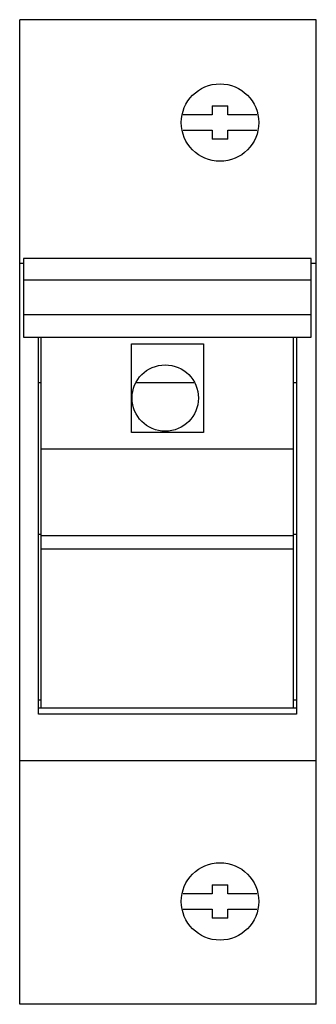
# Model space of a CAD drawing. Header units: millimetres. Extents: x 24.5 to 51.3, y 7.5 to 96.5.
import ezdxf

# ---------------------------------------------------------------- set-up
doc = ezdxf.new("R2010")
doc.units = ezdxf.units.MM
doc.header["$LTSCALE"] = 6.819871
doc.layers.get('0').update_dxf_attribs({"linetype": 'CONTINUOUS'})

msp = doc.modelspace()

# ---------------------------------------------------------------- linework, layer by layer
at = {"color": 7, "linetype": 'Continuous'}
for p, q in [((24.548, 7.491), (24.548, 96.491)), ((51.348, 96.491), (24.548, 96.491)), ((51.348, 7.491), (51.348, 96.491)), ((41.948, 88.691), (41.948, 87.891)), ((41.948, 88.691), (43.348, 88.691)), ((43.348, 87.891), (43.348, 88.691)), ((41.948, 87.891), (39.322, 87.891)), ((45.975, 87.891), (43.348, 87.891)), ((39.321, 86.491), (41.948, 86.491)), ((41.948, 86.491), (41.948, 85.691)), ((43.348, 85.691), (43.348, 86.491)), ((43.348, 86.491), (45.974, 86.491)), ((43.348, 85.691), (41.948, 85.691)), ((24.898, 74.9), (24.898, 67.799)), ((50.898, 74.9), (24.898, 74.9)), ((50.898, 67.799), (50.898, 74.9)), ((24.548, 74.491), (24.898, 74.491)), ((50.898, 74.491), (51.348, 74.491)), ((24.898, 72.965), (50.898, 72.965)), ((50.898, 69.815), (24.898, 69.815)), ((24.898, 67.799), (50.898, 67.799)), ((26.248, 33.717), (26.248, 67.799)), ((26.498, 34.29), (26.498, 67.799)), ((49.298, 34.29), (49.298, 67.799)), ((49.548, 67.799), (49.548, 33.717)), ((34.648, 59.191), (34.648, 67.191)), ((34.648, 67.191), (41.148, 67.191)), ((41.148, 67.191), (41.148, 59.191)), ((26.248, 63.691), (26.498, 63.691)), ((35.111, 63.691), (40.287, 63.691)), ((49.298, 63.691), (49.548, 63.691)), ((41.148, 59.191), (34.648, 59.191)), ((26.498, 57.691), (49.298, 57.691)), ((26.248, 49.985), (26.498, 49.985)), ((49.298, 49.844), (26.498, 49.844)), ((49.298, 49.985), (49.548, 49.985)), ((49.298, 48.627), (26.498, 48.627)), ((26.498, 34.997), (26.248, 34.997)), ((49.548, 34.997), (49.298, 34.997)), ((26.248, 34.29), (49.548, 34.29)), ((49.548, 33.717), (26.248, 33.717)), ((51.348, 29.491), (24.548, 29.491)), ((41.948, 18.291), (43.348, 18.291)), ((41.948, 18.291), (41.948, 17.491)), ((43.348, 17.491), (43.348, 18.291)), ((41.948, 17.491), (39.322, 17.491)), ((45.975, 17.491), (43.348, 17.491)), ((39.321, 16.091), (41.948, 16.091)), ((41.948, 16.091), (41.948, 15.291)), ((43.348, 16.091), (45.974, 16.091)), ((43.348, 15.291), (43.348, 16.091)), ((43.348, 15.291), (41.948, 15.291)), ((51.348, 7.491), (24.548, 7.491))]:
    msp.add_line(p, q, dxfattribs=at)
for centre, radius in [((42.648, 87.191), 3.5), ((37.698, 62.291), 3), ((42.648, 16.791), 3.5)]:
    msp.add_circle(centre, radius, dxfattribs=at)

doc.saveas('drawing.dxf')
